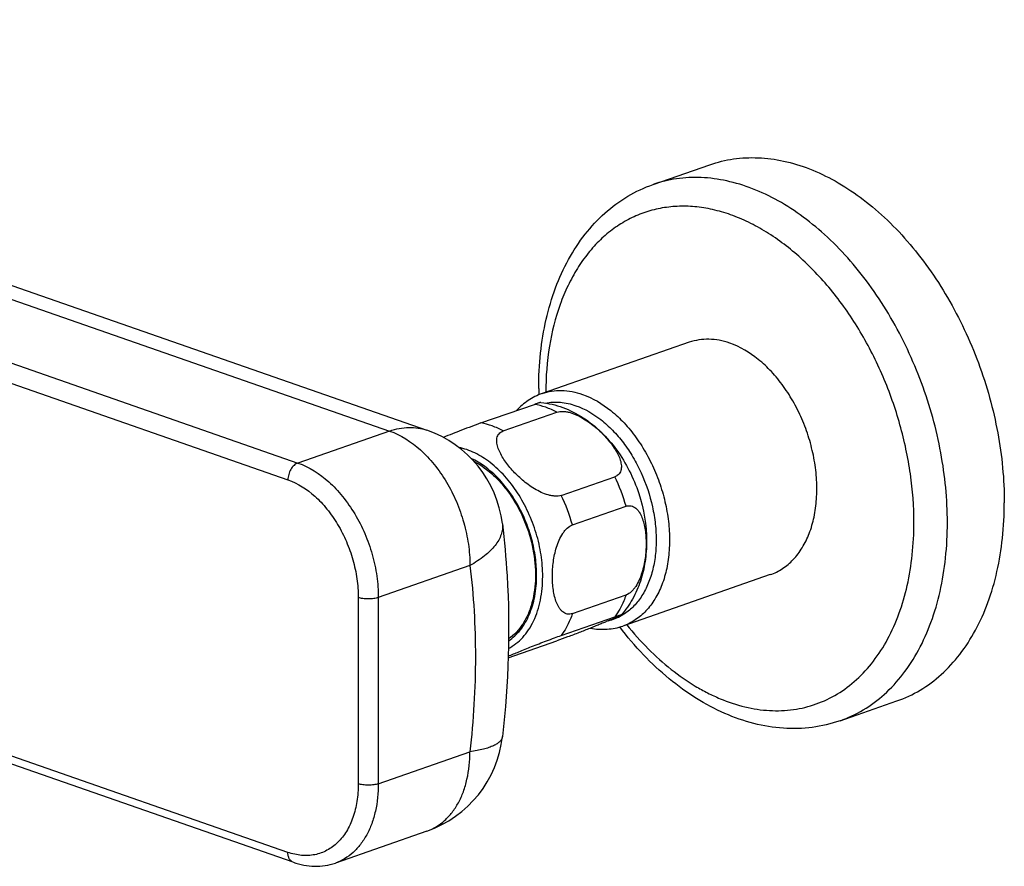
# Model space of a CAD drawing. Header units: millimetres. Extents: x 98 to 585, y 62 to 495.
# Tile 3 of 6: x 205 to 309, y 169 to 258. Entities that reach past the tile are written whole.
import ezdxf

# ---------------------------------------------------------------- set-up
doc = ezdxf.new("R2010")
doc.units = ezdxf.units.MM
doc.header["$LTSCALE"] = 46.255
doc.layers.get('0').update_dxf_attribs({"linetype": 'CONTINUOUS'})

msp = doc.modelspace()

# ---------------------------------------------------------------- linework, layer by layer
at = {"color": 9, "linetype": 'CONTINUOUS'}
for p, q in [((120.03, 258.31), (244.48, 214.93)), ((110.35, 254.93), (234.8, 211.55)), ((187.16, 226.02), (233.74, 209.78)), ((244.48, 214.93), (234.8, 211.55)), ((252.96, 200.72), (243.29, 197.35)), ((241.17, 197.35), (241.17, 177.67)), ((243.29, 197.35), (243.29, 177.67)), ((269.01, 195.45), (268.99, 195.44)), ((269.01, 195.45), (268.99, 195.44)), ((233.74, 170.41), (187.16, 186.65)), ((243.29, 177.67), (252.96, 181.04)), ((248.43, 172.67), (248.43, 172.67))]:
    msp.add_line(p, q, dxfattribs=at)
at = {"color": 7, "linetype": 'CONTINUOUS'}
for p, q in [((123.98, 258.39), (248.43, 215.01)), ((272.3, 240.98), (278.31, 243.07)), ((276.13, 224.31), (260.58, 218.88)), ((254.13, 215.78), (259.78, 217.75)), ((256.49, 214.95), (262.15, 216.93)), ((262.61, 208.13), (268.27, 210.1)), ((263.79, 205.01), (269.45, 206.98)), ((284.69, 199.76), (269.13, 194.33)), ((263.79, 195.64), (269.45, 197.61)), ((262.61, 193.34), (268.27, 195.31)), ((257, 190.97), (262.15, 192.76)), ((234.31, 169.37), (177.8, 189.06)), ((292.05, 184.32), (298.06, 186.41)), ((248.43, 172.67), (238.75, 169.29))]:
    msp.add_line(p, q, dxfattribs=at)
for centre, radius, start, end in [((297.27, 219.43), 37.04, 180.0024, 181.0356), ((244.48, 203.68), 12, 7.0096, 70.7831), ((244.48, 184), 12, 289.218, 353.5388)]:
    msp.add_arc(centre, radius, start, end, dxfattribs=at)
at = {"color": 9, "linetype": 'CONTINUOUS'}
for centre, radius, start, end in [((250.63, 201.65), 19.56, 15.8193, 25.6092), ((244.97, 199.68), 19.56, 15.8193, 25.6092), ((254.01, 204.85), 2.4, 6.3127, 7.0083), ((266.35, 200.03), 5.29, 283.657, 299.8962)]:
    msp.add_arc(centre, radius, start, end, dxfattribs=at)
at = {"color": 7, "linetype": 'CONTINUOUS'}
for points, knots in [([(278.31, 243.07), (279.12, 243.35), (280.81, 243.76), (283.44, 243.88), (286.15, 243.52), (288.89, 242.68), (291.61, 241.38), (294.26, 239.65), (296.82, 237.51), (299.23, 235), (301.46, 232.15), (303.47, 229.03), (305.23, 225.67), (306.72, 222.14), (307.9, 218.48), (309.03, 213.58), (309.4, 209.82), (309.4, 207.35)], [0, 0, 0, 0, 0.047595, 0.096163, 0.146561, 0.199444, 0.25523, 0.314098, 0.376016, 0.440768, 0.50799, 0.577205, 0.647849, 0.719297, 0.790899, 0.861992, 1, 1, 1, 1]), ([(260.23, 219.43), (260.23, 220.68), (260.36, 223.13), (260.94, 226.7), (261.92, 230.03), (263.29, 233.06), (265.04, 235.74), (267.14, 238.01), (269.57, 239.81), (271.38, 240.65), (272.3, 240.98)], [0, 0, 0, 0, 0.142474, 0.279671, 0.411193, 0.537079, 0.65783, 0.774367, 0.887943, 1, 1, 1, 1]), ([(280.41, 224.22), (280.05, 224.34), (279.32, 224.54), (278.22, 224.66), (277.15, 224.59), (276.46, 224.42), (276.13, 224.31)], [0, 0, 0, 0, 0.26374, 0.516127, 0.760248, 1, 1, 1, 1]), ([(284.69, 199.76), (285.14, 199.91), (286.02, 200.35), (287.17, 201.33), (288.12, 202.61), (288.86, 204.14), (289.36, 205.87), (289.61, 207.77), (289.62, 209.79), (289.37, 211.86), (288.88, 213.94), (288.17, 215.97), (287.24, 217.89), (286.13, 219.65), (284.86, 221.21), (283.07, 222.89), (281.5, 223.84), (280.41, 224.22)], [0, 0, 0, 0, 0.048015, 0.097641, 0.150178, 0.206437, 0.266714, 0.330853, 0.398334, 0.468371, 0.539993, 0.612123, 0.683652, 0.753508, 0.820733, 0.88456, 1, 1, 1, 1]), ([(260.58, 218.88), (260.07, 218.71), (259.08, 218.21), (258.25, 217.49), (257.88, 217.09)], [0, 0, 0, 0, 0.494378, 1, 1, 1, 1]), ([(260.47, 217.96), (260.46, 217.96), (260.44, 217.96), (260.4, 217.95), (260.34, 217.93), (260.27, 217.91), (260.17, 217.88), (260.01, 217.83), (259.88, 217.78), (259.78, 217.75)], [0, 0, 0, 0, 0.031377, 0.086604, 0.167842, 0.276783, 0.414574, 0.581586, 1, 1, 1, 1]), ([(260.47, 217.96), (261.25, 217.87), (262.81, 217.5), (264.97, 216.4), (266.89, 214.86), (268.53, 212.95), (269.86, 210.76), (271.18, 207.58), (271.62, 204.99), (271.62, 203.28)], [0, 0, 0, 0, 0.11821, 0.237857, 0.360059, 0.485452, 0.613709, 0.743549, 1, 1, 1, 1]), ([(262.15, 216.93), (262.35, 217), (262.7, 217.03), (263.17, 216.97), (263.67, 216.86), (264.28, 216.62), (264.98, 216.24), (265.64, 215.8), (266.45, 215.16), (267.17, 214.46), (267.8, 213.71), (268.2, 213.15), (268.55, 212.57), (268.81, 212), (268.94, 211.51), (268.97, 211.13), (268.94, 210.87), (268.87, 210.62), (268.73, 210.4), (268.53, 210.22), (268.36, 210.14), (268.27, 210.1)], [0, 0, 0, 0, 0.059599, 0.092992, 0.127878, 0.199886, 0.272667, 0.3448, 0.415688, 0.552673, 0.618478, 0.682106, 0.743108, 0.800836, 0.854481, 0.879628, 0.903681, 0.926933, 0.95004, 0.97403, 1, 1, 1, 1]), ([(254.13, 215.78), (253.8, 215.66), (253.12, 215.41), (251.79, 214.91), (250.79, 214.51), (250.15, 214.25)], [0, 0, 0, 0, 0.243425, 0.513612, 1, 1, 1, 1]), ([(262.61, 208.13), (262.41, 208.06), (262.06, 208.03), (261.59, 208.09), (261.09, 208.2), (260.47, 208.44), (259.77, 208.82), (259.12, 209.26), (258.31, 209.9), (257.59, 210.6), (256.96, 211.35), (256.55, 211.91), (256.21, 212.49), (255.95, 213.06), (255.82, 213.55), (255.79, 213.93), (255.81, 214.19), (255.89, 214.44), (256.03, 214.66), (256.23, 214.84), (256.4, 214.92), (256.49, 214.95)], [0, 0, 0, 0, 0.059599, 0.092992, 0.127878, 0.199886, 0.272667, 0.3448, 0.415688, 0.552673, 0.618478, 0.682106, 0.743108, 0.800836, 0.854481, 0.879628, 0.903681, 0.926933, 0.95004, 0.97403, 1, 1, 1, 1]), ([(253.37, 211.73), (254.14, 211.34), (255.22, 210.54), (256.47, 209.23), (257.65, 207.65), (258.83, 205.41), (259.71, 202.5), (259.99, 199.56), (259.7, 197.23), (259.14, 195.6), (258.58, 194.54), (257.89, 193.65), (257.34, 193.17), (257.05, 192.97)], [0, 0, 0, 0, 0.117789, 0.181752, 0.248428, 0.387042, 0.527536, 0.663215, 0.788409, 0.846107, 0.900343, 0.951421, 1, 1, 1, 1]), ([(269.45, 206.98), (269.54, 207.01), (269.72, 207.05), (270, 207.04), (270.26, 206.94), (270.49, 206.79), (270.68, 206.59), (270.92, 206.27), (271.15, 205.8), (271.35, 205.17), (271.48, 204.48), (271.56, 203.77), (271.57, 203.28), (271.57, 203.04)], [0, 0, 0, 0, 0.056324, 0.109319, 0.161276, 0.214126, 0.26898, 0.326253, 0.447782, 0.577502, 0.713622, 0.854767, 1, 1, 1, 1]), ([(298.06, 186.41), (298.91, 186.71), (300.58, 187.49), (302.83, 189.17), (304.79, 191.32), (306.45, 193.89), (307.76, 196.84), (308.71, 200.12), (309.28, 203.66), (309.4, 206.1), (309.4, 207.35)], [0, 0, 0, 0, 0.106803, 0.216041, 0.329822, 0.449709, 0.576626, 0.710879, 0.852233, 1, 1, 1, 1]), ([(256.39, 205.14), (256.61, 203.32), (257.29, 195.84), (257.04, 188.28), (256.4, 182.65)], [0, 0, 0, 0, 0.244285, 1, 1, 1, 1]), ([(261.67, 199.58), (261.67, 199.84), (261.69, 200.35), (261.77, 201.12), (261.9, 201.89), (262.1, 202.66), (262.37, 203.41), (262.68, 203.99), (262.98, 204.41), (263.3, 204.74), (263.59, 204.94), (263.79, 205.01)], [0, 0, 0, 0, 0.124506, 0.251529, 0.380713, 0.511491, 0.642696, 0.771724, 0.833983, 0.893485, 1, 1, 1, 1]), ([(271.62, 203.28), (271.62, 202.56), (271.52, 201.14), (271.03, 199.07), (270.2, 197.16), (269.41, 196.02), (268.96, 195.51)], [0, 0, 0, 0, 0.257251, 0.508849, 0.755853, 1, 1, 1, 1]), ([(271.57, 203.04), (271.57, 202.78), (271.55, 202.27), (271.48, 201.5), (271.34, 200.73), (271.14, 199.96), (270.87, 199.21), (270.56, 198.63), (270.26, 198.21), (269.94, 197.88), (269.65, 197.68), (269.45, 197.61)], [0, 0, 0, 0, 0.124506, 0.251529, 0.380713, 0.511491, 0.642696, 0.771724, 0.833983, 0.893485, 1, 1, 1, 1]), ([(263.79, 195.64), (263.7, 195.61), (263.52, 195.57), (263.24, 195.58), (262.99, 195.68), (262.76, 195.83), (262.56, 196.03), (262.32, 196.35), (262.09, 196.82), (261.9, 197.45), (261.76, 198.14), (261.69, 198.85), (261.67, 199.34), (261.67, 199.58)], [0, 0, 0, 0, 0.056324, 0.109319, 0.161276, 0.214126, 0.26898, 0.326253, 0.447782, 0.577502, 0.713622, 0.854767, 1, 1, 1, 1]), ([(268.96, 195.51), (268.95, 195.5), (268.92, 195.48), (268.87, 195.45), (268.8, 195.42), (268.71, 195.37), (268.6, 195.32), (268.42, 195.24), (268.17, 195.13), (267.84, 194.99), (267.46, 194.83), (267.05, 194.66), (266.6, 194.47), (266.13, 194.28), (265.42, 194), (264.47, 193.62), (263.31, 193.18), (262.53, 192.89), (262.15, 192.76)], [0, 0, 0, 0, 0.004662, 0.012855, 0.024187, 0.03829, 0.054852, 0.073605, 0.116846, 0.16667, 0.222187, 0.282842, 0.348334, 0.41855, 0.493495, 0.657507, 0.835978, 1, 1, 1, 1]), ([(268.27, 195.31), (268.33, 195.33), (268.44, 195.37), (268.59, 195.42), (268.72, 195.46), (268.81, 195.49), (268.86, 195.5), (268.89, 195.51), (268.92, 195.51), (268.94, 195.52), (268.95, 195.52), (268.96, 195.52), (268.96, 195.51), (268.96, 195.51), (268.96, 195.51)], [0, 0, 0, 0, 0.260857, 0.482265, 0.661949, 0.799835, 0.85358, 0.89761, 0.932325, 0.958169, 0.975695, 0.985775, 0.991314, 1, 1, 1, 1]), ([(265.69, 194.1), (266.27, 194), (267.15, 193.94), (268.31, 194.09), (268.86, 194.24), (269.13, 194.33)], [0, 0, 0, 0, 0.505769, 0.753684, 1, 1, 1, 1]), ([(292.05, 184.32), (291.1, 183.99), (289.12, 183.52), (286.03, 183.43), (282.9, 183.95), (279.81, 185.03), (276.8, 186.64), (273.91, 188.74), (271.21, 191.28), (269.57, 193.21), (268.79, 194.23)], [0, 0, 0, 0, 0.111677, 0.224934, 0.341269, 0.461967, 0.587958, 0.719714, 0.857219, 1, 1, 1, 1]), ([(257.01, 191.15), (257.38, 191.3), (258.2, 191.64), (259.55, 192.18), (260.8, 192.67), (261.85, 193.06), (262.37, 193.25), (262.61, 193.34)], [0, 0, 0, 0, 0.200235, 0.442558, 0.72441, 0.870991, 1, 1, 1, 1]), ([(234.31, 169.37), (234.67, 169.24), (235.42, 169.04), (236.55, 168.92), (237.68, 168.99), (238.4, 169.17), (238.75, 169.29)], [0, 0, 0, 0, 0.257076, 0.508102, 0.755063, 1, 1, 1, 1])]:
    msp.add_open_spline(points, degree=3, knots=knots, dxfattribs=at)
at = {"color": 9, "linetype": 'CONTINUOUS'}
for points, knots in [([(303.39, 205.25), (303.39, 207.73), (303.02, 211.48), (301.89, 216.39), (300.7, 220.04), (299.22, 223.58), (297.46, 226.94), (295.45, 230.06), (293.22, 232.9), (290.81, 235.41), (288.25, 237.55), (285.6, 239.29), (282.88, 240.58), (280.14, 241.42), (277.43, 241.79), (274.8, 241.67), (273.11, 241.26), (272.3, 240.98)], [0, 0, 0, 0, 0.138008, 0.209101, 0.280703, 0.352151, 0.422795, 0.49201, 0.559232, 0.623984, 0.685902, 0.74477, 0.800556, 0.853439, 0.903837, 0.952405, 1, 1, 1, 1]), ([(299.86, 205.25), (299.86, 206.97), (299.59, 210.47), (298.49, 215.65), (296.71, 220.7), (294.32, 225.43), (291.41, 229.65), (288.08, 233.22), (284.99, 235.59), (282.43, 237), (280.53, 237.81), (278.62, 238.36), (276.73, 238.67), (274.87, 238.71), (273.06, 238.5), (271.32, 238.03), (269.67, 237.31), (268.13, 236.35), (266.7, 235.15), (265.41, 233.73), (264.27, 232.1), (263.28, 230.29), (262.16, 227.58), (261.22, 223.81), (260.98, 220.65), (260.97, 219.02)], [0, 0, 0, 0, 0.071354, 0.144979, 0.219353, 0.292891, 0.364079, 0.431631, 0.494642, 0.52435, 0.552854, 0.580232, 0.606615, 0.632191, 0.657196, 0.681908, 0.706623, 0.73164, 0.757234, 0.78364, 0.811046, 0.839581, 0.869321, 0.932394, 1, 1, 1, 1]), ([(260.58, 218.88), (260.9, 219), (261.59, 219.17), (262.66, 219.24), (263.77, 219.12), (264.49, 218.92), (264.85, 218.79)], [0, 0, 0, 0, 0.239752, 0.483873, 0.73626, 1, 1, 1, 1]), ([(264.85, 218.79), (265.94, 218.42), (267.51, 217.47), (269.3, 215.79), (270.57, 214.23), (271.68, 212.47), (272.61, 210.55), (273.33, 208.52), (273.81, 206.44), (274.06, 204.37), (274.05, 202.35), (273.8, 200.45), (273.3, 198.71), (272.57, 197.19), (271.61, 195.91), (270.47, 194.93), (269.58, 194.49), (269.13, 194.33)], [0, 0, 0, 0, 0.11544, 0.179267, 0.246492, 0.316348, 0.387877, 0.460007, 0.531629, 0.601666, 0.669147, 0.733286, 0.793563, 0.849822, 0.902359, 0.951985, 1, 1, 1, 1]), ([(262.15, 216.93), (261.77, 217.12), (261, 217.46), (260.18, 217.68), (259.78, 217.75)], [0, 0, 0, 0, 0.513208, 1, 1, 1, 1]), ([(260.94, 217.89), (261.2, 217.94), (261.72, 218), (262.81, 217.98), (263.62, 217.79), (264.15, 217.61)], [0, 0, 0, 0, 0.240039, 0.485469, 1, 1, 1, 1]), ([(264.15, 217.61), (265.1, 217.28), (266.48, 216.47), (268.07, 215.02), (269.21, 213.69), (270.22, 212.17), (271.37, 209.96), (272.17, 207.56), (272.57, 205.11), (272.67, 203.31), (272.55, 201.58), (272.23, 199.97), (271.7, 198.51), (270.99, 197.24), (270.1, 196.2), (269.38, 195.67), (269.01, 195.45)], [0, 0, 0, 0, 0.113786, 0.176449, 0.242397, 0.310977, 0.381359, 0.523517, 0.593515, 0.661479, 0.726621, 0.788345, 0.846321, 0.900563, 0.951499, 1, 1, 1, 1]), ([(244.48, 214.93), (244.81, 215.04), (245.48, 215.23), (246.5, 215.34), (247.49, 215.27), (248.12, 215.12), (248.43, 215.01)], [0, 0, 0, 0, 0.26374, 0.516127, 0.760249, 1, 1, 1, 1]), ([(256.49, 214.95), (256.11, 215.15), (255.34, 215.49), (254.53, 215.71), (254.13, 215.78)], [0, 0, 0, 0, 0.513208, 1, 1, 1, 1]), ([(244.48, 214.93), (245.68, 214.51), (247.08, 213.59), (248.5, 212.21), (249.46, 211.1), (250.54, 209.55), (251.58, 207.48), (252.36, 205.27), (252.85, 203), (252.96, 201.47), (252.96, 200.72)], [0, 0, 0, 0, 0.218091, 0.278328, 0.340462, 0.469371, 0.602574, 0.73732, 0.870718, 1, 1, 1, 1]), ([(260.65, 199.57), (260.65, 200.33), (260.53, 201.87), (260.01, 204.15), (259.17, 206.36), (258.06, 208.39), (256.71, 210.17), (255.19, 211.61), (253.55, 212.66), (252.37, 213.08), (251.79, 213.2)], [0, 0, 0, 0, 0.131127, 0.266512, 0.402924, 0.537026, 0.665723, 0.786526, 0.897959, 1, 1, 1, 1]), ([(234.8, 211.55), (234.65, 211.5), (234.36, 211.31), (234.02, 210.88), (233.8, 210.36), (233.74, 209.97), (233.74, 209.78)], [0, 0, 0, 0, 0.218525, 0.469506, 0.737411, 1, 1, 1, 1]), ([(234.8, 211.55), (236, 211.14), (237.41, 210.22), (238.82, 208.83), (239.78, 207.73), (240.86, 206.17), (241.91, 204.11), (242.69, 201.9), (243.17, 199.63), (243.29, 198.1), (243.29, 197.35)], [0, 0, 0, 0, 0.218092, 0.278328, 0.340462, 0.469371, 0.602574, 0.73732, 0.870718, 1, 1, 1, 1]), ([(260.01, 199.67), (260.01, 200.3), (259.92, 201.59), (259.53, 203.5), (258.91, 205.36), (258.06, 207.13), (257.03, 208.73), (255.51, 210.51), (254.1, 211.56), (253.1, 212.02)], [0, 0, 0, 0, 0.127849, 0.259689, 0.393078, 0.525447, 0.654311, 0.777481, 1, 1, 1, 1]), ([(233.74, 209.78), (234.79, 209.41), (236.02, 208.61), (237.26, 207.4), (238.1, 206.43), (239.04, 205.07), (239.96, 203.26), (240.64, 201.33), (241.07, 199.35), (241.17, 198.01), (241.17, 197.35)], [0, 0, 0, 0, 0.218091, 0.278328, 0.340462, 0.469371, 0.602574, 0.737321, 0.870719, 1, 1, 1, 1]), ([(256.39, 205.11), (256.41, 204.93), (256.41, 204.55), (256.27, 203.97), (256.01, 203.39), (255.62, 202.82), (255.11, 202.26), (254.26, 201.51), (253.5, 201.02), (252.96, 200.72)], [0, 0, 0, 0, 0.095111, 0.194345, 0.301, 0.417467, 0.545224, 0.684969, 1, 1, 1, 1]), ([(269.52, 194.47), (270.24, 193.58), (271.72, 191.92), (274.14, 189.73), (276.29, 188.23), (278.05, 187.25), (279.77, 186.45), (281.95, 185.72), (284.57, 185.32), (287.13, 185.42), (289.56, 186.01), (291.83, 187.09), (293.87, 188.63), (295.66, 190.6), (297.17, 192.96), (298.36, 195.66), (299.22, 198.65), (299.74, 201.88), (299.86, 204.11), (299.86, 205.25)], [0, 0, 0, 0, 0.073761, 0.144301, 0.21129, 0.243429, 0.274663, 0.334504, 0.391329, 0.445925, 0.499346, 0.552805, 0.607509, 0.664498, 0.724543, 0.788097, 0.855308, 0.926057, 1, 1, 1, 1]), ([(292.05, 184.32), (292.9, 184.62), (294.57, 185.4), (296.82, 187.07), (298.78, 189.22), (300.44, 191.8), (301.75, 194.75), (302.7, 198.02), (303.27, 201.56), (303.39, 204.01), (303.39, 205.25)], [0, 0, 0, 0, 0.106803, 0.216041, 0.329822, 0.449709, 0.576626, 0.710879, 0.852233, 1, 1, 1, 1]), ([(252.96, 200.72), (253.36, 197.53), (253.73, 190.95), (253.34, 184.37), (252.96, 181.04)], [0, 0, 0, 0, 0.489822, 1, 1, 1, 1]), ([(257.04, 192.77), (257.28, 192.92), (257.72, 193.28), (258.53, 194.15), (259.32, 195.55), (259.89, 197.51), (260.01, 198.93), (260.01, 199.67)], [0, 0, 0, 0, 0.10714, 0.218154, 0.45527, 0.716263, 1, 1, 1, 1]), ([(257.03, 191.96), (257.31, 192.11), (257.85, 192.45), (258.57, 193.12), (259.2, 193.93), (259.91, 195.21), (260.51, 197.11), (260.65, 198.73), (260.65, 199.57)], [0, 0, 0, 0, 0.106721, 0.216849, 0.331879, 0.452848, 0.713895, 1, 1, 1, 1]), ([(269.45, 197.61), (269.38, 197.4), (269.06, 196.59), (268.64, 195.83), (268.27, 195.31)], [0, 0, 0, 0, 0.260578, 1, 1, 1, 1]), ([(243.29, 197.35), (243.13, 197.29), (242.78, 197.22), (242.23, 197.18), (241.68, 197.22), (241.32, 197.29), (241.17, 197.35)], [0, 0, 0, 0, 0.232386, 0.5, 0.767614, 1, 1, 1, 1]), ([(263.79, 195.64), (263.72, 195.43), (263.41, 194.62), (262.99, 193.86), (262.61, 193.34)], [0, 0, 0, 0, 0.260578, 1, 1, 1, 1]), ([(256.4, 182.65), (256.39, 182.55), (256.33, 182.36), (256.13, 182.11), (255.83, 181.87), (255.51, 181.7), (255.21, 181.58), (254.86, 181.45), (254.36, 181.3), (253.69, 181.15), (253.21, 181.07), (252.96, 181.04)], [0, 0, 0, 0, 0.06967, 0.148252, 0.241906, 0.353931, 0.417356, 0.485805, 0.637751, 0.809432, 1, 1, 1, 1]), ([(248.43, 172.67), (248.77, 172.78), (249.44, 173.1), (250.33, 173.77), (251.12, 174.63), (251.78, 175.66), (252.31, 176.84), (252.82, 178.63), (252.96, 180.06), (252.96, 181.04)], [0, 0, 0, 0, 0.10685, 0.216137, 0.32997, 0.44991, 0.576884, 0.711197, 1, 1, 1, 1]), ([(241.17, 177.67), (241.17, 177.04), (241.08, 175.83), (240.67, 174.12), (239.99, 172.64), (239.2, 171.62), (238.47, 170.99), (237.88, 170.62), (237.25, 170.34), (236.58, 170.15), (235.89, 170.07), (234.93, 170.09), (234.21, 170.25), (233.74, 170.41)], [0, 0, 0, 0, 0.15147, 0.292847, 0.423288, 0.543618, 0.600917, 0.656888, 0.712147, 0.76736, 0.823196, 0.880281, 1, 1, 1, 1]), ([(243.29, 177.67), (243.29, 176.69), (243.15, 175.25), (242.63, 173.46), (242.1, 172.28), (241.44, 171.25), (240.66, 170.39), (239.76, 169.72), (239.09, 169.41), (238.75, 169.29)], [0, 0, 0, 0, 0.288803, 0.423117, 0.55009, 0.67003, 0.783863, 0.893149, 1, 1, 1, 1]), ([(243.29, 177.67), (243.13, 177.61), (242.78, 177.54), (242.23, 177.5), (241.68, 177.54), (241.32, 177.61), (241.17, 177.67)], [0, 0, 0, 0, 0.232386, 0.5, 0.767614, 1, 1, 1, 1]), ([(234.31, 169.37), (234.22, 169.4), (234.06, 169.5), (233.87, 169.74), (233.76, 170.06), (233.74, 170.29), (233.74, 170.41)], [0, 0, 0, 0, 0.215605, 0.449119, 0.710461, 1, 1, 1, 1])]:
    msp.add_open_spline(points, degree=3, knots=knots, dxfattribs=at)

doc.saveas('drawing.dxf')
